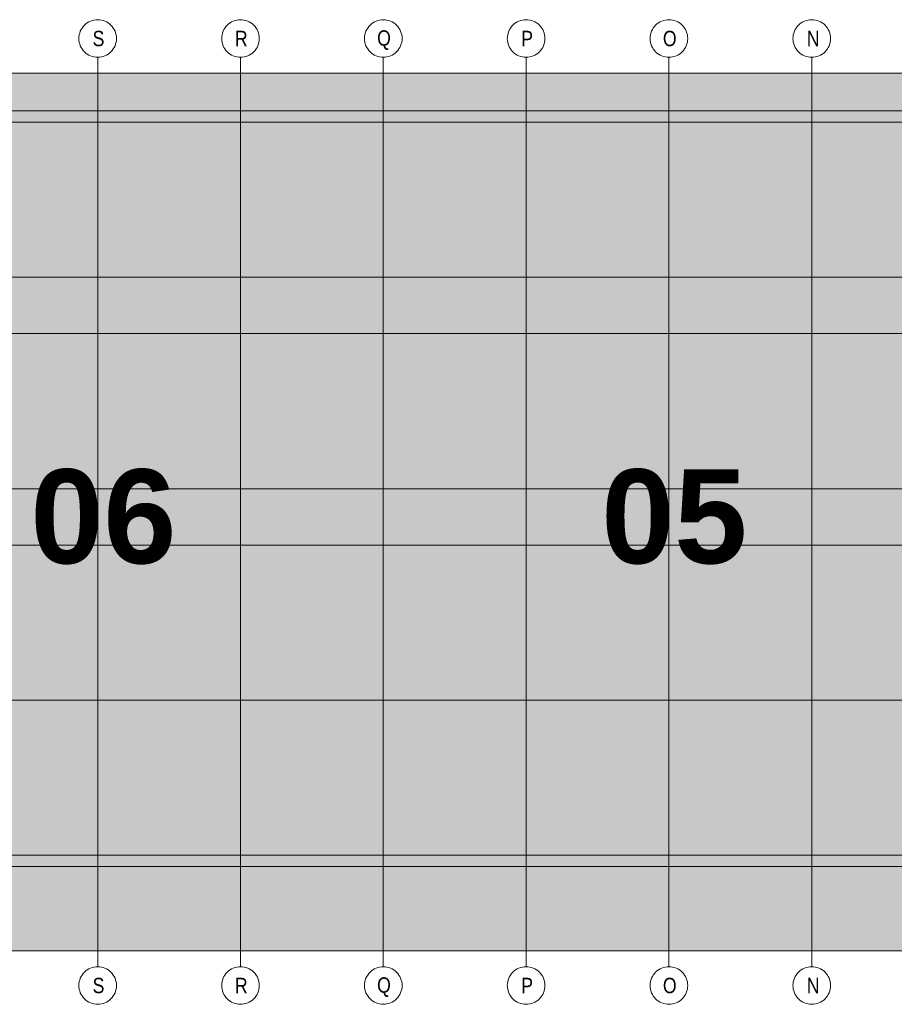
# Model space of a CAD drawing. Extents: x -620 to 300, y 62 to 1162.
# Tile 25 of 256: x 153 to 193, y 238 to 282. Entities that reach past the tile are written whole.
import ezdxf
from ezdxf.lldxf.tags import DXFTag

# ---------------------------------------------------------------- set-up
doc = ezdxf.new("R2010")
doc.units = 0
doc.layers.add('PK_LP', color=7, linetype='Continuous', lineweight=9)
doc.layers.add('PK_LP_Achsen', color=7, linetype='STRICHPUNKT2', lineweight=5)
for name, color, linetype, lineweight, true_color in [('PK_LP_T02', 7, 'Continuous', 9, 0xff6600), ('PK_LP_T02_Rest', 9, 'Continuous', 9, 0x808080), ('PK_LP_Tennung', 9, 'Continuous', 18, 0x808080)]:
    doc.layers.add(name, color=color, linetype=linetype, lineweight=lineweight, true_color=true_color)
doc.styles.get("Standard").update_dxf_attribs({"font": 'ARIALN.TTF'})
tags = doc.linetypes.add('grob', pattern=[14, 3, -8, 3]).pattern_tags.tags
tags[8:9] = [DXFTag(74, 4), DXFTag(75, 0), DXFTag(340, '0'), DXFTag(46, 0.0), DXFTag(50, 0.0), DXFTag(44, 0.0), DXFTag(45, 0.0)]
tags[6:7] = [DXFTag(74, 4), DXFTag(75, 0), DXFTag(340, '0'), DXFTag(46, 0.0), DXFTag(50, 0.0), DXFTag(44, 0.0), DXFTag(45, 0.0)]
tags[4:5] = [DXFTag(74, 4), DXFTag(75, 0), DXFTag(340, '0'), DXFTag(46, 0.0), DXFTag(50, 0.0), DXFTag(44, 0.0), DXFTag(45, 0.0)]
tags = doc.linetypes.add('STRICHPUNKT2', pattern=[12.7, 6.35, -3.175, 0, -3.175]).pattern_tags.tags
tags[10:11] = [DXFTag(74, 4), DXFTag(75, 0), DXFTag(340, '0'), DXFTag(46, 0.0), DXFTag(50, 0.0), DXFTag(44, 0.0), DXFTag(45, 0.0)]
tags[8:9] = [DXFTag(74, 4), DXFTag(75, 0), DXFTag(340, '0'), DXFTag(46, 0.0), DXFTag(50, 0.0), DXFTag(44, 0.0), DXFTag(45, 0.0)]
tags[6:7] = [DXFTag(74, 4), DXFTag(75, 0), DXFTag(340, '0'), DXFTag(46, 0.0), DXFTag(50, 0.0), DXFTag(44, 0.0), DXFTag(45, 0.0)]
tags[4:5] = [DXFTag(74, 4), DXFTag(75, 0), DXFTag(340, '0'), DXFTag(46, 0.0), DXFTag(50, 0.0), DXFTag(44, 0.0), DXFTag(45, 0.0)]

# ---------------------------------------------------------------- blocks, each defined once
blk = doc.blocks.new('Blockreferenz-A06G94XN8I')
at = {"layer": 'PK_LP', "linetype": 'grob', "lineweight": 5, "ltscale": 0.13}
for p, q in [((143.888, 279.685), (169.728, 279.685)), ((169.728, 279.685), (195.568, 279.685)), ((169.728, 240.014), (169.728, 279.685)), ((169.728, 279.685), (169.728, 240.014)), ((169.728, 240.014), (143.888, 240.014)), ((195.568, 240.014), (169.728, 240.014))]:
    blk.add_line(p, q, dxfattribs=at)
at = {"layer": 'PK_LP', "linetype": 'ByBlock', "lineweight": 13, "ltscale": 0.13}
for p, q in [((209.085, 277.985), (144.395, 277.985)), ((143.38, 243.82), (196.075, 243.82))]:
    blk.add_line(p, q, dxfattribs=at)
at = {"layer": 'PK_LP_Achsen', "linetype": 'ByBlock', "ltscale": 0.13}
for p, q in [((156.101, 281.73), (156.151, 281.797)), ((156.151, 281.797), (156.207, 281.859)), ((156.207, 281.859), (156.268, 281.915)), ((156.268, 281.915), (156.335, 281.964)), ((156.335, 281.964), (156.407, 282.007)), ((156.407, 282.007), (156.482, 282.043)), ((156.482, 282.043), (156.561, 282.071)), ((156.561, 282.071), (156.642, 282.091)), ((156.642, 282.091), (156.724, 282.103)), ((156.724, 282.103), (156.808, 282.108)), ((156.808, 282.108), (156.891, 282.103)), ((156.891, 282.103), (156.974, 282.091)), ((156.974, 282.091), (157.054, 282.071)), ((157.054, 282.071), (157.133, 282.043)), ((157.133, 282.043), (157.208, 282.007)), ((157.208, 282.007), (157.28, 281.964)), ((157.28, 281.964), (157.347, 281.915)), ((157.347, 281.915), (157.409, 281.859)), ((157.409, 281.859), (157.465, 281.797)), ((157.465, 281.797), (157.514, 281.73)), ((162.561, 281.73), (162.611, 281.797)), ((162.611, 281.797), (162.667, 281.859)), ((162.667, 281.859), (162.728, 281.915)), ((162.728, 281.915), (162.795, 281.964)), ((162.795, 281.964), (162.867, 282.007)), ((162.867, 282.007), (162.942, 282.043)), ((162.942, 282.043), (163.021, 282.071)), ((163.021, 282.071), (163.102, 282.091)), ((163.102, 282.091), (163.184, 282.103)), ((163.184, 282.103), (163.268, 282.108)), ((163.268, 282.108), (163.351, 282.103)), ((163.351, 282.103), (163.434, 282.091)), ((163.434, 282.091), (163.514, 282.071)), ((163.514, 282.071), (163.593, 282.043)), ((163.593, 282.043), (163.668, 282.007)), ((163.668, 282.007), (163.74, 281.964)), ((163.74, 281.964), (163.807, 281.915)), ((163.807, 281.915), (163.869, 281.859)), ((163.869, 281.859), (163.925, 281.797)), ((163.925, 281.797), (163.974, 281.73)), ((169.021, 281.73), (169.071, 281.797)), ((169.071, 281.797), (169.127, 281.859)), ((169.127, 281.859), (169.188, 281.915)), ((169.188, 281.915), (169.255, 281.964)), ((169.255, 281.964), (169.327, 282.007)), ((169.327, 282.007), (169.402, 282.043)), ((169.402, 282.043), (169.481, 282.071)), ((169.481, 282.071), (169.562, 282.091)), ((169.562, 282.091), (169.644, 282.103)), ((169.644, 282.103), (169.728, 282.108)), ((169.728, 282.108), (169.811, 282.103)), ((169.811, 282.103), (169.894, 282.091)), ((169.894, 282.091), (169.974, 282.071)), ((169.974, 282.071), (170.053, 282.043)), ((170.053, 282.043), (170.128, 282.007)), ((170.128, 282.007), (170.2, 281.964)), ((170.2, 281.964), (170.267, 281.915)), ((170.267, 281.915), (170.329, 281.859)), ((170.329, 281.859), (170.385, 281.797)), ((170.385, 281.797), (170.434, 281.73)), ((175.481, 281.73), (175.531, 281.797)), ((175.531, 281.797), (175.587, 281.859)), ((175.587, 281.859), (175.648, 281.915)), ((175.648, 281.915), (175.715, 281.964)), ((175.715, 281.964), (175.787, 282.007)), ((175.787, 282.007), (175.862, 282.043)), ((175.862, 282.043), (175.941, 282.071)), ((175.941, 282.071), (176.022, 282.091)), ((176.022, 282.091), (176.104, 282.103)), ((176.104, 282.103), (176.188, 282.108)), ((176.188, 282.108), (176.271, 282.103)), ((176.271, 282.103), (176.354, 282.091)), ((176.354, 282.091), (176.434, 282.071)), ((176.434, 282.071), (176.513, 282.043)), ((176.513, 282.043), (176.588, 282.007)), ((176.588, 282.007), (176.66, 281.964)), ((176.66, 281.964), (176.727, 281.915)), ((176.727, 281.915), (176.789, 281.859)), ((176.789, 281.859), (176.845, 281.797)), ((176.845, 281.797), (176.894, 281.73)), ((181.941, 281.73), (181.991, 281.797)), ((181.991, 281.797), (182.047, 281.859)), ((182.047, 281.859), (182.108, 281.915)), ((182.108, 281.915), (182.175, 281.964)), ((182.175, 281.964), (182.247, 282.007)), ((182.247, 282.007), (182.322, 282.043)), ((182.322, 282.043), (182.401, 282.071)), ((182.401, 282.071), (182.482, 282.091)), ((182.482, 282.091), (182.564, 282.103)), ((182.564, 282.103), (182.648, 282.108)), ((182.648, 282.108), (182.731, 282.103)), ((182.731, 282.103), (182.814, 282.091)), ((182.814, 282.091), (182.894, 282.071)), ((182.894, 282.071), (182.973, 282.043)), ((182.973, 282.043), (183.048, 282.007)), ((183.048, 282.007), (183.12, 281.964)), ((183.12, 281.964), (183.187, 281.915)), ((183.187, 281.915), (183.249, 281.859)), ((183.249, 281.859), (183.305, 281.797)), ((183.305, 281.797), (183.354, 281.73)), ((188.401, 281.73), (188.451, 281.797)), ((188.451, 281.797), (188.507, 281.859)), ((188.507, 281.859), (188.568, 281.915)), ((188.568, 281.915), (188.635, 281.964)), ((188.635, 281.964), (188.707, 282.007)), ((188.707, 282.007), (188.782, 282.043)), ((188.782, 282.043), (188.861, 282.071)), ((188.861, 282.071), (188.942, 282.091)), ((188.942, 282.091), (189.024, 282.103)), ((189.024, 282.103), (189.108, 282.108)), ((189.108, 282.108), (189.191, 282.103)), ((189.191, 282.103), (189.274, 282.091)), ((189.274, 282.091), (189.354, 282.071)), ((189.354, 282.071), (189.433, 282.043)), ((189.433, 282.043), (189.508, 282.007)), ((189.508, 282.007), (189.58, 281.964)), ((189.58, 281.964), (189.647, 281.915)), ((189.647, 281.915), (189.709, 281.859)), ((189.709, 281.859), (189.765, 281.797)), ((189.765, 281.797), (189.814, 281.73)), ((155.962, 281.341), (155.974, 281.423)), ((155.974, 281.423), (155.994, 281.504)), ((155.994, 281.504), (156.022, 281.583)), ((156.022, 281.583), (156.058, 281.658)), ((156.058, 281.658), (156.101, 281.73)), ((157.514, 281.73), (157.557, 281.658)), ((157.557, 281.658), (157.593, 281.583)), ((157.593, 281.583), (157.621, 281.504)), ((157.621, 281.504), (157.641, 281.423)), ((157.641, 281.423), (157.654, 281.341)), ((162.422, 281.341), (162.434, 281.423)), ((162.434, 281.423), (162.454, 281.504)), ((162.454, 281.504), (162.482, 281.583)), ((162.482, 281.583), (162.518, 281.658)), ((162.518, 281.658), (162.561, 281.73)), ((163.974, 281.73), (164.017, 281.658)), ((164.017, 281.658), (164.053, 281.583)), ((164.053, 281.583), (164.081, 281.504)), ((164.081, 281.504), (164.101, 281.423)), ((164.101, 281.423), (164.114, 281.341)), ((168.882, 281.341), (168.894, 281.423)), ((168.894, 281.423), (168.914, 281.504)), ((168.914, 281.504), (168.942, 281.583)), ((168.942, 281.583), (168.978, 281.658)), ((168.978, 281.658), (169.021, 281.73)), ((170.434, 281.73), (170.477, 281.658)), ((170.477, 281.658), (170.513, 281.583)), ((170.513, 281.583), (170.541, 281.504)), ((170.541, 281.504), (170.561, 281.423)), ((170.561, 281.423), (170.574, 281.341)), ((175.342, 281.341), (175.354, 281.423)), ((175.354, 281.423), (175.374, 281.504)), ((175.374, 281.504), (175.402, 281.583)), ((175.402, 281.583), (175.438, 281.658)), ((175.438, 281.658), (175.481, 281.73)), ((176.894, 281.73), (176.937, 281.658)), ((176.937, 281.658), (176.973, 281.583)), ((176.973, 281.583), (177.001, 281.504)), ((177.001, 281.504), (177.021, 281.423)), ((177.021, 281.423), (177.034, 281.341)), ((181.802, 281.341), (181.814, 281.423)), ((181.814, 281.423), (181.834, 281.504)), ((181.834, 281.504), (181.862, 281.583)), ((181.862, 281.583), (181.898, 281.658)), ((181.898, 281.658), (181.941, 281.73)), ((183.354, 281.73), (183.397, 281.658)), ((183.397, 281.658), (183.433, 281.583)), ((183.433, 281.583), (183.461, 281.504)), ((183.461, 281.504), (183.481, 281.423)), ((183.481, 281.423), (183.494, 281.341)), ((188.262, 281.341), (188.274, 281.423)), ((188.274, 281.423), (188.294, 281.504)), ((188.294, 281.504), (188.322, 281.583)), ((188.322, 281.583), (188.358, 281.658)), ((188.358, 281.658), (188.401, 281.73)), ((189.814, 281.73), (189.857, 281.658)), ((189.857, 281.658), (189.893, 281.583)), ((189.893, 281.583), (189.921, 281.504)), ((189.921, 281.504), (189.941, 281.423)), ((189.941, 281.423), (189.954, 281.341)), ((155.958, 281.258), (155.962, 281.341)), ((155.962, 281.174), (155.958, 281.258)), ((155.974, 281.092), (155.962, 281.174)), ((155.994, 281.011), (155.974, 281.092)), ((156.022, 280.932), (155.994, 281.011)), ((156.058, 280.857), (156.022, 280.932)), ((157.593, 280.932), (157.557, 280.857)), ((157.621, 281.011), (157.593, 280.932)), ((157.641, 281.092), (157.621, 281.011)), ((157.654, 281.174), (157.641, 281.092)), ((157.654, 281.341), (157.658, 281.258)), ((157.658, 281.258), (157.654, 281.174)), ((162.418, 281.258), (162.422, 281.341)), ((162.422, 281.174), (162.418, 281.258)), ((162.434, 281.092), (162.422, 281.174)), ((162.454, 281.011), (162.434, 281.092)), ((162.482, 280.932), (162.454, 281.011)), ((162.518, 280.857), (162.482, 280.932)), ((164.053, 280.932), (164.017, 280.857)), ((164.081, 281.011), (164.053, 280.932)), ((164.101, 281.092), (164.081, 281.011)), ((164.114, 281.174), (164.101, 281.092)), ((164.114, 281.341), (164.118, 281.258)), ((164.118, 281.258), (164.114, 281.174)), ((168.878, 281.258), (168.882, 281.341)), ((168.882, 281.174), (168.878, 281.258)), ((168.894, 281.092), (168.882, 281.174)), ((168.914, 281.011), (168.894, 281.092)), ((168.942, 280.932), (168.914, 281.011)), ((168.978, 280.857), (168.942, 280.932)), ((170.513, 280.932), (170.477, 280.857)), ((170.541, 281.011), (170.513, 280.932)), ((170.561, 281.092), (170.541, 281.011)), ((170.574, 281.174), (170.561, 281.092)), ((170.574, 281.341), (170.578, 281.258)), ((170.578, 281.258), (170.574, 281.174)), ((175.338, 281.258), (175.342, 281.341)), ((175.342, 281.174), (175.338, 281.258)), ((175.354, 281.092), (175.342, 281.174)), ((175.374, 281.011), (175.354, 281.092)), ((175.402, 280.932), (175.374, 281.011)), ((175.438, 280.857), (175.402, 280.932)), ((176.973, 280.932), (176.937, 280.857)), ((177.001, 281.011), (176.973, 280.932)), ((177.021, 281.092), (177.001, 281.011)), ((177.034, 281.174), (177.021, 281.092)), ((177.034, 281.341), (177.038, 281.258)), ((177.038, 281.258), (177.034, 281.174)), ((181.798, 281.258), (181.802, 281.341)), ((181.802, 281.174), (181.798, 281.258)), ((181.814, 281.092), (181.802, 281.174)), ((181.834, 281.011), (181.814, 281.092)), ((181.862, 280.932), (181.834, 281.011)), ((181.898, 280.857), (181.862, 280.932)), ((183.433, 280.932), (183.397, 280.857)), ((183.461, 281.011), (183.433, 280.932)), ((183.481, 281.092), (183.461, 281.011)), ((183.494, 281.174), (183.481, 281.092)), ((183.494, 281.341), (183.498, 281.258)), ((183.498, 281.258), (183.494, 281.174)), ((188.258, 281.258), (188.262, 281.341)), ((188.262, 281.174), (188.258, 281.258)), ((188.274, 281.092), (188.262, 281.174)), ((188.294, 281.011), (188.274, 281.092)), ((188.322, 280.932), (188.294, 281.011)), ((188.358, 280.857), (188.322, 280.932)), ((189.893, 280.932), (189.857, 280.857)), ((189.921, 281.011), (189.893, 280.932)), ((189.941, 281.092), (189.921, 281.011)), ((189.954, 281.174), (189.941, 281.092)), ((189.954, 281.341), (189.958, 281.258)), ((189.958, 281.258), (189.954, 281.174)), ((156.101, 280.785), (156.058, 280.857)), ((156.151, 280.718), (156.101, 280.785)), ((156.207, 280.656), (156.151, 280.718)), ((156.268, 280.6), (156.207, 280.656)), ((156.335, 280.551), (156.268, 280.6)), ((156.407, 280.508), (156.335, 280.551)), ((156.482, 280.472), (156.407, 280.508)), ((156.561, 280.444), (156.482, 280.472)), ((157.133, 280.472), (157.054, 280.444)), ((157.208, 280.508), (157.133, 280.472)), ((157.28, 280.551), (157.208, 280.508)), ((157.347, 280.6), (157.28, 280.551)), ((157.409, 280.656), (157.347, 280.6)), ((157.465, 280.718), (157.409, 280.656)), ((157.514, 280.785), (157.465, 280.718)), ((157.557, 280.857), (157.514, 280.785)), ((162.561, 280.785), (162.518, 280.857)), ((162.611, 280.718), (162.561, 280.785)), ((162.667, 280.656), (162.611, 280.718)), ((162.728, 280.6), (162.667, 280.656)), ((162.795, 280.551), (162.728, 280.6)), ((162.867, 280.508), (162.795, 280.551)), ((162.942, 280.472), (162.867, 280.508)), ((163.021, 280.444), (162.942, 280.472)), ((163.593, 280.472), (163.514, 280.444)), ((163.668, 280.508), (163.593, 280.472)), ((163.74, 280.551), (163.668, 280.508)), ((163.807, 280.6), (163.74, 280.551)), ((163.869, 280.656), (163.807, 280.6)), ((163.925, 280.718), (163.869, 280.656)), ((163.974, 280.785), (163.925, 280.718)), ((164.017, 280.857), (163.974, 280.785)), ((169.021, 280.785), (168.978, 280.857)), ((169.071, 280.718), (169.021, 280.785)), ((169.127, 280.656), (169.071, 280.718)), ((169.188, 280.6), (169.127, 280.656)), ((169.255, 280.551), (169.188, 280.6)), ((169.327, 280.508), (169.255, 280.551)), ((169.402, 280.472), (169.327, 280.508)), ((169.481, 280.444), (169.402, 280.472)), ((170.053, 280.472), (169.974, 280.444)), ((170.128, 280.508), (170.053, 280.472)), ((170.2, 280.551), (170.128, 280.508)), ((170.267, 280.6), (170.2, 280.551)), ((170.329, 280.656), (170.267, 280.6)), ((170.385, 280.718), (170.329, 280.656)), ((170.434, 280.785), (170.385, 280.718)), ((170.477, 280.857), (170.434, 280.785)), ((175.481, 280.785), (175.438, 280.857)), ((175.531, 280.718), (175.481, 280.785)), ((175.587, 280.656), (175.531, 280.718)), ((175.648, 280.6), (175.587, 280.656)), ((175.715, 280.551), (175.648, 280.6)), ((175.787, 280.508), (175.715, 280.551)), ((175.862, 280.472), (175.787, 280.508)), ((175.941, 280.444), (175.862, 280.472)), ((176.513, 280.472), (176.434, 280.444)), ((176.588, 280.508), (176.513, 280.472)), ((176.66, 280.551), (176.588, 280.508)), ((176.727, 280.6), (176.66, 280.551)), ((176.789, 280.656), (176.727, 280.6)), ((176.845, 280.718), (176.789, 280.656)), ((176.894, 280.785), (176.845, 280.718)), ((176.937, 280.857), (176.894, 280.785)), ((181.941, 280.785), (181.898, 280.857)), ((181.991, 280.718), (181.941, 280.785)), ((182.047, 280.656), (181.991, 280.718)), ((182.108, 280.6), (182.047, 280.656)), ((182.175, 280.551), (182.108, 280.6)), ((182.247, 280.508), (182.175, 280.551)), ((182.322, 280.472), (182.247, 280.508)), ((182.401, 280.444), (182.322, 280.472)), ((182.973, 280.472), (182.894, 280.444)), ((183.048, 280.508), (182.973, 280.472)), ((183.12, 280.551), (183.048, 280.508)), ((183.187, 280.6), (183.12, 280.551)), ((183.249, 280.656), (183.187, 280.6)), ((183.305, 280.718), (183.249, 280.656)), ((183.354, 280.785), (183.305, 280.718)), ((183.397, 280.857), (183.354, 280.785)), ((188.401, 280.785), (188.358, 280.857)), ((188.451, 280.718), (188.401, 280.785)), ((188.507, 280.656), (188.451, 280.718)), ((188.568, 280.6), (188.507, 280.656)), ((188.635, 280.551), (188.568, 280.6)), ((188.707, 280.508), (188.635, 280.551)), ((188.782, 280.472), (188.707, 280.508)), ((188.861, 280.444), (188.782, 280.472)), ((189.433, 280.472), (189.354, 280.444)), ((189.508, 280.508), (189.433, 280.472)), ((189.58, 280.551), (189.508, 280.508)), ((189.647, 280.6), (189.58, 280.551)), ((189.709, 280.656), (189.647, 280.6)), ((189.765, 280.718), (189.709, 280.656)), ((189.814, 280.785), (189.765, 280.718)), ((189.857, 280.857), (189.814, 280.785)), ((156.642, 280.424), (156.561, 280.444)), ((156.724, 280.412), (156.642, 280.424)), ((156.808, 280.408), (156.724, 280.412)), ((156.891, 280.412), (156.808, 280.408)), ((156.974, 280.424), (156.891, 280.412)), ((157.054, 280.444), (156.974, 280.424)), ((163.102, 280.424), (163.021, 280.444)), ((163.184, 280.412), (163.102, 280.424)), ((163.268, 280.408), (163.184, 280.412)), ((163.351, 280.412), (163.268, 280.408)), ((163.434, 280.424), (163.351, 280.412)), ((163.514, 280.444), (163.434, 280.424)), ((169.562, 280.424), (169.481, 280.444)), ((169.644, 280.412), (169.562, 280.424)), ((169.728, 280.408), (169.644, 280.412)), ((169.811, 280.412), (169.728, 280.408)), ((169.894, 280.424), (169.811, 280.412)), ((169.974, 280.444), (169.894, 280.424)), ((176.022, 280.424), (175.941, 280.444)), ((176.104, 280.412), (176.022, 280.424)), ((176.188, 280.408), (176.104, 280.412)), ((176.271, 280.412), (176.188, 280.408)), ((176.354, 280.424), (176.271, 280.412)), ((176.434, 280.444), (176.354, 280.424)), ((182.482, 280.424), (182.401, 280.444)), ((182.564, 280.412), (182.482, 280.424)), ((182.648, 280.408), (182.564, 280.412)), ((182.731, 280.412), (182.648, 280.408)), ((182.814, 280.424), (182.731, 280.412)), ((182.894, 280.444), (182.814, 280.424)), ((188.942, 280.424), (188.861, 280.444)), ((189.024, 280.412), (188.942, 280.424)), ((189.108, 280.408), (189.024, 280.412)), ((189.191, 280.412), (189.108, 280.408)), ((189.274, 280.424), (189.191, 280.412)), ((189.354, 280.444), (189.274, 280.424)), ((156.207, 239.042), (156.268, 239.098)), ((156.268, 239.098), (156.335, 239.148)), ((156.335, 239.148), (156.407, 239.191)), ((156.407, 239.191), (156.482, 239.227)), ((156.482, 239.227), (156.561, 239.255)), ((156.561, 239.255), (156.642, 239.275)), ((156.642, 239.275), (156.724, 239.287)), ((156.724, 239.287), (156.808, 239.291)), ((156.808, 239.291), (156.891, 239.287)), ((156.891, 239.287), (156.974, 239.275)), ((156.974, 239.275), (157.054, 239.255)), ((157.054, 239.255), (157.133, 239.227)), ((157.133, 239.227), (157.208, 239.191)), ((157.208, 239.191), (157.28, 239.148)), ((157.28, 239.148), (157.347, 239.098)), ((157.347, 239.098), (157.409, 239.042)), ((162.667, 239.042), (162.728, 239.098)), ((162.728, 239.098), (162.795, 239.148)), ((162.795, 239.148), (162.867, 239.191)), ((162.867, 239.191), (162.942, 239.227)), ((162.942, 239.227), (163.021, 239.255)), ((163.021, 239.255), (163.102, 239.275)), ((163.102, 239.275), (163.184, 239.287)), ((163.184, 239.287), (163.268, 239.291)), ((163.268, 239.291), (163.351, 239.287)), ((163.351, 239.287), (163.434, 239.275)), ((163.434, 239.275), (163.514, 239.255)), ((163.514, 239.255), (163.593, 239.227)), ((163.593, 239.227), (163.668, 239.191)), ((163.668, 239.191), (163.74, 239.148)), ((163.74, 239.148), (163.807, 239.098)), ((163.807, 239.098), (163.869, 239.042)), ((169.127, 239.042), (169.188, 239.098)), ((169.188, 239.098), (169.255, 239.148)), ((169.255, 239.148), (169.327, 239.191)), ((169.327, 239.191), (169.402, 239.227)), ((169.402, 239.227), (169.481, 239.255)), ((169.481, 239.255), (169.562, 239.275)), ((169.562, 239.275), (169.644, 239.287)), ((169.644, 239.287), (169.728, 239.291)), ((169.728, 239.291), (169.811, 239.287)), ((169.811, 239.287), (169.894, 239.275)), ((169.894, 239.275), (169.974, 239.255)), ((169.974, 239.255), (170.053, 239.227)), ((170.053, 239.227), (170.128, 239.191)), ((170.128, 239.191), (170.2, 239.148)), ((170.2, 239.148), (170.267, 239.098)), ((170.267, 239.098), (170.329, 239.042)), ((175.587, 239.042), (175.648, 239.098)), ((175.648, 239.098), (175.715, 239.148)), ((175.715, 239.148), (175.787, 239.191)), ((175.787, 239.191), (175.862, 239.227)), ((175.862, 239.227), (175.941, 239.255)), ((175.941, 239.255), (176.022, 239.275)), ((176.022, 239.275), (176.104, 239.287)), ((176.104, 239.287), (176.188, 239.291)), ((176.188, 239.291), (176.271, 239.287)), ((176.271, 239.287), (176.354, 239.275)), ((176.354, 239.275), (176.434, 239.255)), ((176.434, 239.255), (176.513, 239.227)), ((176.513, 239.227), (176.588, 239.191)), ((176.588, 239.191), (176.66, 239.148)), ((176.66, 239.148), (176.727, 239.098)), ((176.727, 239.098), (176.789, 239.042)), ((182.047, 239.042), (182.108, 239.098)), ((182.108, 239.098), (182.175, 239.148)), ((182.175, 239.148), (182.247, 239.191)), ((182.247, 239.191), (182.322, 239.227)), ((182.322, 239.227), (182.401, 239.255)), ((182.401, 239.255), (182.482, 239.275)), ((182.482, 239.275), (182.564, 239.287)), ((182.564, 239.287), (182.648, 239.291)), ((182.648, 239.291), (182.731, 239.287)), ((182.731, 239.287), (182.814, 239.275)), ((182.814, 239.275), (182.894, 239.255)), ((182.894, 239.255), (182.973, 239.227)), ((182.973, 239.227), (183.048, 239.191)), ((183.048, 239.191), (183.12, 239.148)), ((183.12, 239.148), (183.187, 239.098)), ((183.187, 239.098), (183.249, 239.042)), ((188.507, 239.042), (188.568, 239.098)), ((188.568, 239.098), (188.635, 239.148)), ((188.635, 239.148), (188.707, 239.191)), ((188.707, 239.191), (188.782, 239.227)), ((188.782, 239.227), (188.861, 239.255)), ((188.861, 239.255), (188.942, 239.275)), ((188.942, 239.275), (189.024, 239.287)), ((189.024, 239.287), (189.108, 239.291)), ((189.108, 239.291), (189.191, 239.287)), ((189.191, 239.287), (189.274, 239.275)), ((189.274, 239.275), (189.354, 239.255)), ((189.354, 239.255), (189.433, 239.227)), ((189.433, 239.227), (189.508, 239.191)), ((189.508, 239.191), (189.58, 239.148)), ((189.58, 239.148), (189.647, 239.098)), ((189.647, 239.098), (189.709, 239.042)), ((155.962, 238.525), (155.974, 238.607)), ((155.974, 238.607), (155.994, 238.688)), ((155.994, 238.688), (156.022, 238.767)), ((156.022, 238.767), (156.058, 238.842)), ((156.058, 238.842), (156.101, 238.914)), ((156.101, 238.914), (156.151, 238.981)), ((156.151, 238.981), (156.207, 239.042)), ((157.409, 239.042), (157.465, 238.981)), ((157.465, 238.981), (157.514, 238.914)), ((157.514, 238.914), (157.557, 238.842)), ((157.557, 238.842), (157.593, 238.767)), ((157.593, 238.767), (157.621, 238.688)), ((157.621, 238.688), (157.641, 238.607)), ((157.641, 238.607), (157.654, 238.525)), ((162.422, 238.525), (162.434, 238.607)), ((162.434, 238.607), (162.454, 238.688)), ((162.454, 238.688), (162.482, 238.767)), ((162.482, 238.767), (162.518, 238.842)), ((162.518, 238.842), (162.561, 238.914)), ((162.561, 238.914), (162.611, 238.981)), ((162.611, 238.981), (162.667, 239.042)), ((163.869, 239.042), (163.925, 238.981)), ((163.925, 238.981), (163.974, 238.914)), ((163.974, 238.914), (164.017, 238.842)), ((164.017, 238.842), (164.053, 238.767)), ((164.053, 238.767), (164.081, 238.688)), ((164.081, 238.688), (164.101, 238.607)), ((164.101, 238.607), (164.114, 238.525)), ((168.882, 238.525), (168.894, 238.607)), ((168.894, 238.607), (168.914, 238.688)), ((168.914, 238.688), (168.942, 238.767)), ((168.942, 238.767), (168.978, 238.842)), ((168.978, 238.842), (169.021, 238.914)), ((169.021, 238.914), (169.071, 238.981)), ((169.071, 238.981), (169.127, 239.042)), ((170.329, 239.042), (170.385, 238.981)), ((170.385, 238.981), (170.434, 238.914)), ((170.434, 238.914), (170.477, 238.842)), ((170.477, 238.842), (170.513, 238.767)), ((170.513, 238.767), (170.541, 238.688)), ((170.541, 238.688), (170.561, 238.607)), ((170.561, 238.607), (170.574, 238.525)), ((175.342, 238.525), (175.354, 238.607)), ((175.354, 238.607), (175.374, 238.688)), ((175.374, 238.688), (175.402, 238.767)), ((175.402, 238.767), (175.438, 238.842)), ((175.438, 238.842), (175.481, 238.914)), ((175.481, 238.914), (175.531, 238.981)), ((175.531, 238.981), (175.587, 239.042)), ((176.789, 239.042), (176.845, 238.981)), ((176.845, 238.981), (176.894, 238.914)), ((176.894, 238.914), (176.937, 238.842)), ((176.937, 238.842), (176.973, 238.767)), ((176.973, 238.767), (177.001, 238.688)), ((177.001, 238.688), (177.021, 238.607)), ((177.021, 238.607), (177.034, 238.525)), ((181.802, 238.525), (181.814, 238.607)), ((181.814, 238.607), (181.834, 238.688)), ((181.834, 238.688), (181.862, 238.767)), ((181.862, 238.767), (181.898, 238.842)), ((181.898, 238.842), (181.941, 238.914)), ((181.941, 238.914), (181.991, 238.981)), ((181.991, 238.981), (182.047, 239.042)), ((183.249, 239.042), (183.305, 238.981)), ((183.305, 238.981), (183.354, 238.914)), ((183.354, 238.914), (183.397, 238.842)), ((183.397, 238.842), (183.433, 238.767)), ((183.433, 238.767), (183.461, 238.688)), ((183.461, 238.688), (183.481, 238.607)), ((183.481, 238.607), (183.494, 238.525)), ((188.262, 238.525), (188.274, 238.607)), ((188.274, 238.607), (188.294, 238.688)), ((188.294, 238.688), (188.322, 238.767)), ((188.322, 238.767), (188.358, 238.842)), ((188.358, 238.842), (188.401, 238.914)), ((188.401, 238.914), (188.451, 238.981)), ((188.451, 238.981), (188.507, 239.042)), ((189.709, 239.042), (189.765, 238.981)), ((189.765, 238.981), (189.814, 238.914)), ((189.814, 238.914), (189.857, 238.842)), ((189.857, 238.842), (189.893, 238.767)), ((189.893, 238.767), (189.921, 238.688)), ((189.921, 238.688), (189.941, 238.607)), ((189.941, 238.607), (189.954, 238.525)), ((155.958, 238.441), (155.962, 238.525)), ((155.962, 238.358), (155.958, 238.441)), ((155.974, 238.275), (155.962, 238.358)), ((155.994, 238.195), (155.974, 238.275)), ((156.022, 238.116), (155.994, 238.195)), ((157.621, 238.195), (157.593, 238.116)), ((157.641, 238.275), (157.621, 238.195)), ((157.654, 238.358), (157.641, 238.275)), ((157.654, 238.525), (157.658, 238.441)), ((157.658, 238.441), (157.654, 238.358)), ((162.418, 238.441), (162.422, 238.525)), ((162.422, 238.358), (162.418, 238.441)), ((162.434, 238.275), (162.422, 238.358)), ((162.454, 238.195), (162.434, 238.275)), ((162.482, 238.116), (162.454, 238.195)), ((164.081, 238.195), (164.053, 238.116)), ((164.101, 238.275), (164.081, 238.195)), ((164.114, 238.358), (164.101, 238.275)), ((164.114, 238.525), (164.118, 238.441)), ((164.118, 238.441), (164.114, 238.358)), ((168.878, 238.441), (168.882, 238.525)), ((168.882, 238.358), (168.878, 238.441)), ((168.894, 238.275), (168.882, 238.358)), ((168.914, 238.195), (168.894, 238.275)), ((168.942, 238.116), (168.914, 238.195)), ((170.541, 238.195), (170.513, 238.116)), ((170.561, 238.275), (170.541, 238.195)), ((170.574, 238.358), (170.561, 238.275)), ((170.574, 238.525), (170.578, 238.441)), ((170.578, 238.441), (170.574, 238.358)), ((175.338, 238.441), (175.342, 238.525)), ((175.342, 238.358), (175.338, 238.441)), ((175.354, 238.275), (175.342, 238.358)), ((175.374, 238.195), (175.354, 238.275)), ((175.402, 238.116), (175.374, 238.195)), ((177.001, 238.195), (176.973, 238.116)), ((177.021, 238.275), (177.001, 238.195)), ((177.034, 238.358), (177.021, 238.275)), ((177.034, 238.525), (177.038, 238.441)), ((177.038, 238.441), (177.034, 238.358)), ((181.798, 238.441), (181.802, 238.525)), ((181.802, 238.358), (181.798, 238.441)), ((181.814, 238.275), (181.802, 238.358)), ((181.834, 238.195), (181.814, 238.275)), ((181.862, 238.116), (181.834, 238.195)), ((183.461, 238.195), (183.433, 238.116)), ((183.481, 238.275), (183.461, 238.195)), ((183.494, 238.358), (183.481, 238.275)), ((183.494, 238.525), (183.498, 238.441)), ((183.498, 238.441), (183.494, 238.358)), ((188.258, 238.441), (188.262, 238.525)), ((188.262, 238.358), (188.258, 238.441)), ((188.274, 238.275), (188.262, 238.358)), ((188.294, 238.195), (188.274, 238.275)), ((188.322, 238.116), (188.294, 238.195)), ((189.921, 238.195), (189.893, 238.116)), ((189.941, 238.275), (189.921, 238.195)), ((189.954, 238.358), (189.941, 238.275)), ((189.954, 238.525), (189.958, 238.441)), ((189.958, 238.441), (189.954, 238.358)), ((156.058, 238.041), (156.022, 238.116)), ((156.101, 237.969), (156.058, 238.041)), ((156.151, 237.902), (156.101, 237.969)), ((156.207, 237.84), (156.151, 237.902)), ((156.268, 237.784), (156.207, 237.84)), ((156.335, 237.735), (156.268, 237.784)), ((156.407, 237.692), (156.335, 237.735)), ((157.28, 237.735), (157.208, 237.692)), ((157.347, 237.784), (157.28, 237.735)), ((157.409, 237.84), (157.347, 237.784)), ((157.465, 237.902), (157.409, 237.84)), ((157.514, 237.969), (157.465, 237.902)), ((157.557, 238.041), (157.514, 237.969)), ((157.593, 238.116), (157.557, 238.041)), ((162.518, 238.041), (162.482, 238.116)), ((162.561, 237.969), (162.518, 238.041)), ((162.611, 237.902), (162.561, 237.969)), ((162.667, 237.84), (162.611, 237.902)), ((162.728, 237.784), (162.667, 237.84)), ((162.795, 237.735), (162.728, 237.784)), ((162.867, 237.692), (162.795, 237.735)), ((163.74, 237.735), (163.668, 237.692)), ((163.807, 237.784), (163.74, 237.735)), ((163.869, 237.84), (163.807, 237.784)), ((163.925, 237.902), (163.869, 237.84)), ((163.974, 237.969), (163.925, 237.902)), ((164.017, 238.041), (163.974, 237.969)), ((164.053, 238.116), (164.017, 238.041)), ((168.978, 238.041), (168.942, 238.116)), ((169.021, 237.969), (168.978, 238.041)), ((169.071, 237.902), (169.021, 237.969)), ((169.127, 237.84), (169.071, 237.902)), ((169.188, 237.784), (169.127, 237.84)), ((169.255, 237.735), (169.188, 237.784)), ((169.327, 237.692), (169.255, 237.735)), ((170.2, 237.735), (170.128, 237.692)), ((170.267, 237.784), (170.2, 237.735)), ((170.329, 237.84), (170.267, 237.784)), ((170.385, 237.902), (170.329, 237.84)), ((170.434, 237.969), (170.385, 237.902)), ((170.477, 238.041), (170.434, 237.969)), ((170.513, 238.116), (170.477, 238.041)), ((175.438, 238.041), (175.402, 238.116)), ((175.481, 237.969), (175.438, 238.041)), ((175.531, 237.902), (175.481, 237.969)), ((175.587, 237.84), (175.531, 237.902)), ((175.648, 237.784), (175.587, 237.84)), ((175.715, 237.735), (175.648, 237.784)), ((175.787, 237.692), (175.715, 237.735)), ((176.66, 237.735), (176.588, 237.692)), ((176.727, 237.784), (176.66, 237.735)), ((176.789, 237.84), (176.727, 237.784)), ((176.845, 237.902), (176.789, 237.84)), ((176.894, 237.969), (176.845, 237.902)), ((176.937, 238.041), (176.894, 237.969)), ((176.973, 238.116), (176.937, 238.041)), ((181.898, 238.041), (181.862, 238.116)), ((181.941, 237.969), (181.898, 238.041)), ((181.991, 237.902), (181.941, 237.969)), ((182.047, 237.84), (181.991, 237.902)), ((182.108, 237.784), (182.047, 237.84)), ((182.175, 237.735), (182.108, 237.784)), ((182.247, 237.692), (182.175, 237.735)), ((183.12, 237.735), (183.048, 237.692)), ((183.187, 237.784), (183.12, 237.735)), ((183.249, 237.84), (183.187, 237.784)), ((183.305, 237.902), (183.249, 237.84)), ((183.354, 237.969), (183.305, 237.902)), ((183.397, 238.041), (183.354, 237.969)), ((183.433, 238.116), (183.397, 238.041)), ((188.358, 238.041), (188.322, 238.116)), ((188.401, 237.969), (188.358, 238.041)), ((188.451, 237.902), (188.401, 237.969)), ((188.507, 237.84), (188.451, 237.902)), ((188.568, 237.784), (188.507, 237.84)), ((188.635, 237.735), (188.568, 237.784)), ((188.707, 237.692), (188.635, 237.735)), ((189.58, 237.735), (189.508, 237.692)), ((189.647, 237.784), (189.58, 237.735)), ((189.709, 237.84), (189.647, 237.784)), ((189.765, 237.902), (189.709, 237.84)), ((189.814, 237.969), (189.765, 237.902)), ((189.857, 238.041), (189.814, 237.969)), ((189.893, 238.116), (189.857, 238.041)), ((156.482, 237.656), (156.407, 237.692)), ((156.561, 237.628), (156.482, 237.656)), ((156.642, 237.608), (156.561, 237.628)), ((156.724, 237.595), (156.642, 237.608)), ((156.808, 237.591), (156.724, 237.595)), ((156.891, 237.595), (156.808, 237.591)), ((156.974, 237.608), (156.891, 237.595)), ((157.054, 237.628), (156.974, 237.608)), ((157.133, 237.656), (157.054, 237.628)), ((157.208, 237.692), (157.133, 237.656)), ((162.942, 237.656), (162.867, 237.692)), ((163.021, 237.628), (162.942, 237.656)), ((163.102, 237.608), (163.021, 237.628)), ((163.184, 237.595), (163.102, 237.608)), ((163.268, 237.591), (163.184, 237.595)), ((163.351, 237.595), (163.268, 237.591)), ((163.434, 237.608), (163.351, 237.595)), ((163.514, 237.628), (163.434, 237.608)), ((163.593, 237.656), (163.514, 237.628)), ((163.668, 237.692), (163.593, 237.656)), ((169.402, 237.656), (169.327, 237.692)), ((169.481, 237.628), (169.402, 237.656)), ((169.562, 237.608), (169.481, 237.628)), ((169.644, 237.595), (169.562, 237.608)), ((169.728, 237.591), (169.644, 237.595)), ((169.811, 237.595), (169.728, 237.591)), ((169.894, 237.608), (169.811, 237.595)), ((169.974, 237.628), (169.894, 237.608)), ((170.053, 237.656), (169.974, 237.628)), ((170.128, 237.692), (170.053, 237.656)), ((175.862, 237.656), (175.787, 237.692)), ((175.941, 237.628), (175.862, 237.656)), ((176.022, 237.608), (175.941, 237.628)), ((176.104, 237.595), (176.022, 237.608)), ((176.188, 237.591), (176.104, 237.595)), ((176.271, 237.595), (176.188, 237.591)), ((176.354, 237.608), (176.271, 237.595)), ((176.434, 237.628), (176.354, 237.608)), ((176.513, 237.656), (176.434, 237.628)), ((176.588, 237.692), (176.513, 237.656)), ((182.322, 237.656), (182.247, 237.692)), ((182.401, 237.628), (182.322, 237.656)), ((182.482, 237.608), (182.401, 237.628)), ((182.564, 237.595), (182.482, 237.608)), ((182.648, 237.591), (182.564, 237.595)), ((182.731, 237.595), (182.648, 237.591)), ((182.814, 237.608), (182.731, 237.595)), ((182.894, 237.628), (182.814, 237.608)), ((182.973, 237.656), (182.894, 237.628)), ((183.048, 237.692), (182.973, 237.656)), ((188.782, 237.656), (188.707, 237.692)), ((188.861, 237.628), (188.782, 237.656)), ((188.942, 237.608), (188.861, 237.628)), ((189.024, 237.595), (188.942, 237.608)), ((189.108, 237.591), (189.024, 237.595)), ((189.191, 237.595), (189.108, 237.591)), ((189.274, 237.608), (189.191, 237.595)), ((189.354, 237.628), (189.274, 237.608)), ((189.433, 237.656), (189.354, 237.628)), ((189.508, 237.692), (189.433, 237.656))]:
    blk.add_line(p, q, dxfattribs=at)
at = {"layer": 'PK_LP_Achsen', "linetype": 'STRICHPUNKT2', "ltscale": 0.13}
for p, q in [((156.808, 280.408), (156.808, 239.291)), ((163.268, 280.408), (163.268, 239.291)), ((169.728, 280.408), (169.728, 239.291)), ((176.188, 280.408), (176.188, 239.291)), ((182.648, 280.408), (182.648, 239.291)), ((189.108, 280.408), (189.108, 239.291)), ((128.038, 277.478), (282.648, 277.478)), ((128.038, 270.465), (282.648, 270.465)), ((128.038, 267.915), (282.648, 267.915)), ((128.038, 260.903), (282.648, 260.903)), ((128.038, 258.353), (282.648, 258.353)), ((128.038, 251.34), (282.648, 251.34)), ((128.038, 244.328), (282.648, 244.328))]:
    blk.add_line(p, q, dxfattribs=at)
at = {"layer": 'PK_LP_T02_Rest', "linetype": 'ByBlock', "lineweight": -2, "ltscale": 0.13}
for points in [[(143.888, 240.014), (143.888, 279.685), (169.728, 240.014), (169.728, 279.685)], [(169.728, 240.014), (169.728, 279.685), (195.568, 240.014), (195.568, 279.685)]]:
    blk.add_solid(points, dxfattribs=at)
at = {"layer": 'PK_LP_Tennung', "linetype": 'ByBlock', "ltscale": 0.18}
blk.add_line((169.728, 240.014), (169.728, 279.685), dxfattribs=at)
at = {"layer": 'PK_LP', "linetype": 'ByBlock', "lineweight": 25, "ltscale": 0.25, "char_height": 4.25, "attachment_point": 1}
for s, insert in [('{\\fArial|b1|i0;06}', (153.765, 261.778)), ('{\\fArial|b1|i0;05}', (179.588, 261.778))]:
    blk.add_mtext(s, dxfattribs=dict(at, insert=insert))
at = {"layer": 'PK_LP_Achsen', "linetype": 'ByBlock', "ltscale": 0.13, "char_height": 0.69538, "attachment_point": 1}
for s, insert in [('{\\fArial Narrow;S}', (156.581, 281.605)), ('{\\fArial Narrow;R}', (163.016, 281.605)), ('{\\fArial Narrow;Q}', (169.449, 281.627)), ('{\\fArial Narrow;P}', (175.97, 281.605)), ('{\\fArial Narrow;O}', (182.375, 281.605)), ('{\\fArial Narrow;N}', (188.884, 281.605)), ('{\\fArial Narrow;S}', (156.581, 238.789)), ('{\\fArial Narrow;R}', (163.016, 238.789)), ('{\\fArial Narrow;Q}', (169.449, 238.811)), ('{\\fArial Narrow;P}', (175.97, 238.789)), ('{\\fArial Narrow;O}', (182.375, 238.789)), ('{\\fArial Narrow;N}', (188.884, 238.789))]:
    blk.add_mtext(s, dxfattribs=dict(at, insert=insert))

msp = doc.modelspace()

# ---------------------------------------------------------------- block references
at = {"layer": 'PK_LP_T02', "ltscale": 0.13}
msp.add_blockref('Blockreferenz-A06G94XN8I', (0, 0), dxfattribs=at)

doc.saveas('drawing.dxf')
